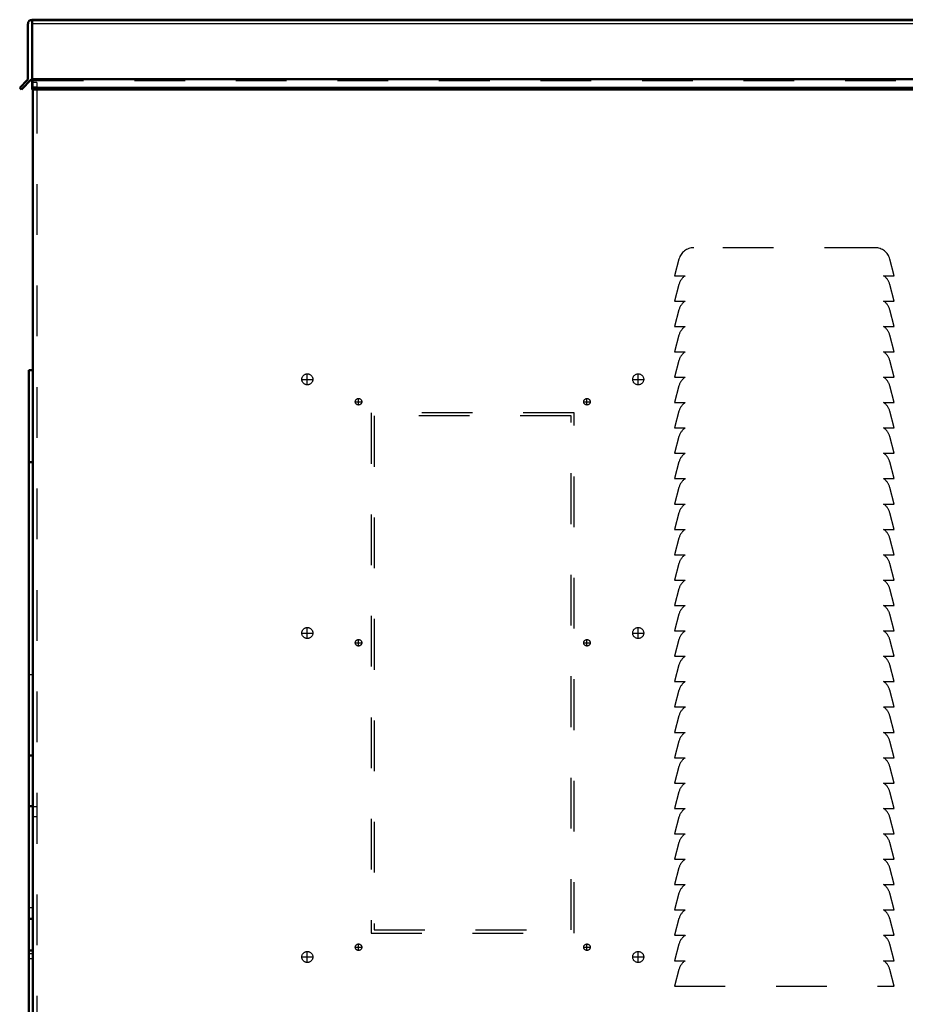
# Model space of a CAD drawing. Header units: inches. Extents: x -24.2 to 24.2, y -0.3 to 48.8.
# Tile 2 of 3: x -24 to -6.6, y 24.1 to 43.5. Entities that reach past the tile are written whole.
import ezdxf

# ---------------------------------------------------------------- set-up
doc = ezdxf.new("R2010")
doc.units = ezdxf.units.IN
doc.header["$MEASUREMENT"] = 0
doc.linetypes.add('Center', pattern=[1.5, 0.45, -0.5, 0.05, -0.5])
doc.linetypes.add('Dashed', pattern=[2, 1, -1])
for name, color, linetype, lineweight in [('AM_0', 7, 'Continuous', 50), ('AM_4', 3, 'Continuous', 25), ('AM_7', 7, 'Center', 25), ('AM_9', 6, 'Dashed', 25)]:
    doc.layers.add(name, color=color, linetype=linetype, lineweight=lineweight)

msp = doc.modelspace()

# ---------------------------------------------------------------- linework, layer by layer
at = {"layer": 'AM_0'}
for p, q in [((23.798, 43.5), (-23.797, 43.5)), ((-23.795, 43.5), (-23.795, 42.126)), ((-23.782, 43.5), (-23.782, 43.493)), ((23.782, 43.493), (-23.782, 43.493)), ((-23.878, 43.42), (-23.878, 42.336)), ((-23.887, 42.312), (-24.041, 42.159)), ((-24.008, 42.126), (-23.812, 42.322)), ((-23.812, 42.322), (-23.795, 42.322)), ((-24.041, 42.159), (-24.008, 42.126)), ((23.795, 42.159), (-23.795, 42.159)), ((23.795, 42.126), (-23.795, 42.126)), ((-23.782, 42.126), (-23.782, 4.49)), ((-23.861, 36.592), (-23.861, 23.156)), ((-23.861, 36.592), (-23.782, 36.592)), ((-23.861, 34.78), (-23.782, 34.78)), ((-23.861, 29), (-23.782, 29)), ((-23.861, 28), (-23.782, 28)), ((-23.861, 25.78), (-23.782, 25.78)), ((-23.861, 25.156), (-23.782, 25.156))]:
    msp.add_line(p, q, dxfattribs=at)
for centre, radius, start, end in [((-23.797, 43.42), 0.08, 90, 180), ((-23.912, 42.336), 0.034, 315, 360)]:
    msp.add_arc(centre, radius, start, end, dxfattribs=at)
at = {"layer": 'AM_4'}
for p, q in [((23.795, 43.42), (-23.795, 43.42)), ((23.795, 42.336), (-23.795, 42.336)), ((23.795, 42.312), (-23.795, 42.312)), ((-23.861, 25.096), (-23.782, 25.096))]:
    msp.add_line(p, q, dxfattribs=at)
at = {"layer": 'AM_7'}
for p, q in [((-18.375, 36.298), (-18.375, 36.526)), ((-11.857, 36.298), (-11.857, 36.526)), ((-18.489, 36.412), (-18.261, 36.412)), ((-11.971, 36.412), (-11.743, 36.412)), ((-17.433, 35.97), (-17.299, 35.97)), ((-17.366, 35.903), (-17.366, 36.037)), ((-12.933, 35.97), (-12.799, 35.97)), ((-12.866, 35.903), (-12.866, 36.037)), ((-18.375, 31.298), (-18.375, 31.526)), ((-11.857, 31.298), (-11.857, 31.526)), ((-18.489, 31.412), (-18.261, 31.412)), ((-17.366, 31.153), (-17.366, 31.287)), ((-12.866, 31.153), (-12.866, 31.287)), ((-11.971, 31.412), (-11.743, 31.412)), ((-17.433, 31.22), (-17.299, 31.22)), ((-12.933, 31.22), (-12.799, 31.22)), ((-17.366, 25.153), (-17.366, 25.287)), ((-12.866, 25.153), (-12.866, 25.287)), ((-18.375, 24.914), (-18.375, 25.142)), ((-17.433, 25.22), (-17.299, 25.22)), ((-12.933, 25.22), (-12.799, 25.22)), ((-11.857, 24.914), (-11.857, 25.142)), ((-18.489, 25.028), (-18.261, 25.028)), ((-11.971, 25.028), (-11.743, 25.028))]:
    msp.add_line(p, q, dxfattribs=at)
at = {"layer": 'AM_9'}
for p, q in [((-23.782, 42.322), (-23.795, 42.322)), ((-23.782, 42.322), (-23.782, 42.126)), ((-23.782, 42.303), (23.782, 42.303)), ((-23.701, 42.26), (-23.782, 42.26)), ((-23.701, 42.17), (-23.782, 42.17)), ((-23.701, 42.26), (-23.701, 4.53)), ((-7.19, 39.005), (-10.764, 39.005)), ((-11.054, 38.783), (-11.142, 38.455)), ((-6.812, 38.455), (-6.9, 38.783)), ((-11.142, 38.455), (-10.93, 38.455)), ((-7.024, 38.455), (-6.812, 38.455)), ((-11.054, 38.283), (-11.142, 37.955)), ((-6.812, 37.955), (-6.9, 38.283)), ((-11.142, 37.955), (-10.93, 37.955)), ((-7.024, 37.955), (-6.812, 37.955)), ((-11.054, 37.783), (-11.142, 37.455)), ((-6.812, 37.455), (-6.9, 37.783)), ((-11.142, 37.455), (-10.93, 37.455)), ((-7.024, 37.455), (-6.812, 37.455)), ((-11.054, 37.283), (-11.142, 36.955)), ((-6.812, 36.955), (-6.9, 37.283)), ((-11.142, 36.955), (-10.93, 36.955)), ((-7.024, 36.955), (-6.812, 36.955)), ((-11.054, 36.783), (-11.142, 36.455)), ((-6.812, 36.455), (-6.9, 36.783)), ((-11.142, 36.455), (-10.93, 36.455)), ((-7.024, 36.455), (-6.812, 36.455)), ((-11.054, 36.283), (-11.142, 35.955)), ((-6.812, 35.955), (-6.9, 36.283)), ((-11.142, 35.955), (-10.93, 35.955)), ((-7.024, 35.955), (-6.812, 35.955)), ((-17.12, 35.75), (-17.12, 25.5)), ((-13.12, 35.75), (-17.12, 35.75)), ((-13.12, 25.5), (-13.12, 35.75)), ((-11.054, 35.783), (-11.142, 35.455)), ((-6.812, 35.455), (-6.9, 35.783)), ((-13.18, 35.69), (-17.06, 35.69)), ((-17.06, 35.69), (-17.06, 25.56)), ((-13.18, 25.56), (-13.18, 35.69)), ((-11.142, 35.455), (-10.93, 35.455)), ((-7.024, 35.455), (-6.812, 35.455)), ((-11.054, 35.283), (-11.142, 34.955)), ((-6.812, 34.955), (-6.9, 35.283)), ((-11.142, 34.955), (-10.93, 34.955)), ((-7.024, 34.955), (-6.812, 34.955)), ((-11.054, 34.783), (-11.142, 34.455)), ((-6.812, 34.455), (-6.9, 34.783)), ((-11.142, 34.455), (-10.93, 34.455)), ((-7.024, 34.455), (-6.812, 34.455)), ((-11.054, 34.283), (-11.142, 33.955)), ((-6.812, 33.955), (-6.9, 34.283)), ((-11.142, 33.955), (-10.93, 33.955)), ((-11.054, 33.783), (-11.142, 33.455)), ((-7.024, 33.955), (-6.812, 33.955)), ((-6.812, 33.455), (-6.9, 33.783)), ((-11.142, 33.455), (-10.93, 33.455)), ((-7.024, 33.455), (-6.812, 33.455)), ((-11.054, 33.283), (-11.142, 32.955)), ((-6.812, 32.955), (-6.9, 33.283)), ((-11.142, 32.955), (-10.93, 32.955)), ((-7.024, 32.955), (-6.812, 32.955)), ((-11.054, 32.783), (-11.142, 32.455)), ((-6.812, 32.455), (-6.9, 32.783)), ((-11.142, 32.455), (-10.93, 32.455)), ((-7.024, 32.455), (-6.812, 32.455)), ((-11.054, 32.283), (-11.142, 31.955)), ((-6.812, 31.955), (-6.9, 32.283)), ((-11.142, 31.955), (-10.93, 31.955)), ((-7.024, 31.955), (-6.812, 31.955)), ((-11.054, 31.783), (-11.142, 31.455)), ((-6.812, 31.455), (-6.9, 31.783)), ((-11.142, 31.455), (-10.93, 31.455)), ((-7.024, 31.455), (-6.812, 31.455)), ((-11.054, 31.283), (-11.142, 30.955)), ((-6.812, 30.955), (-6.9, 31.283)), ((-11.142, 30.955), (-10.93, 30.955)), ((-7.024, 30.955), (-6.812, 30.955)), ((-11.054, 30.783), (-11.142, 30.455)), ((-6.812, 30.455), (-6.9, 30.783)), ((-23.861, 30.592), (-23.782, 30.592)), ((-11.142, 30.455), (-10.93, 30.455)), ((-11.054, 30.283), (-11.142, 29.955)), ((-7.024, 30.455), (-6.812, 30.455)), ((-6.812, 29.955), (-6.9, 30.283)), ((-11.142, 29.955), (-10.93, 29.955)), ((-7.024, 29.955), (-6.812, 29.955)), ((-11.054, 29.783), (-11.142, 29.455)), ((-6.812, 29.455), (-6.9, 29.783)), ((-11.142, 29.455), (-10.93, 29.455)), ((-7.024, 29.455), (-6.812, 29.455)), ((-11.054, 29.283), (-11.142, 28.955)), ((-6.812, 28.955), (-6.9, 29.283)), ((-11.142, 28.955), (-10.93, 28.955)), ((-7.024, 28.955), (-6.812, 28.955)), ((-11.054, 28.783), (-11.142, 28.455)), ((-6.812, 28.455), (-6.9, 28.783)), ((-11.142, 28.455), (-10.93, 28.455)), ((-7.024, 28.455), (-6.812, 28.455)), ((-11.054, 28.283), (-11.142, 27.955)), ((-6.812, 27.955), (-6.9, 28.283)), ((-23.701, 27.99), (-23.782, 27.99)), ((-11.142, 27.955), (-10.93, 27.955)), ((-7.024, 27.955), (-6.812, 27.955)), ((-23.701, 27.79), (-23.782, 27.79)), ((-11.054, 27.783), (-11.142, 27.455)), ((-6.812, 27.455), (-6.9, 27.783)), ((-11.142, 27.455), (-10.93, 27.455)), ((-7.024, 27.455), (-6.812, 27.455)), ((-11.054, 27.283), (-11.142, 26.955)), ((-6.812, 26.955), (-6.9, 27.283)), ((-11.142, 26.955), (-10.93, 26.955)), ((-11.054, 26.783), (-11.142, 26.455)), ((-7.024, 26.955), (-6.812, 26.955)), ((-6.812, 26.455), (-6.9, 26.783)), ((-11.142, 26.455), (-10.93, 26.455)), ((-7.024, 26.455), (-6.812, 26.455)), ((-11.054, 26.283), (-11.142, 25.955)), ((-6.812, 25.955), (-6.9, 26.283)), ((-23.861, 26), (-23.782, 26)), ((-11.142, 25.955), (-10.93, 25.955)), ((-7.024, 25.955), (-6.812, 25.955)), ((-11.054, 25.783), (-11.142, 25.455)), ((-6.812, 25.455), (-6.9, 25.783)), ((-17.12, 25.5), (-13.12, 25.5)), ((-17.06, 25.56), (-13.18, 25.56)), ((-11.142, 25.455), (-10.93, 25.455)), ((-7.024, 25.455), (-6.812, 25.455)), ((-11.054, 25.283), (-11.142, 24.955)), ((-6.812, 24.955), (-6.9, 25.283)), ((-23.861, 25), (-23.782, 25)), ((-11.142, 24.955), (-10.93, 24.955)), ((-7.024, 24.955), (-6.812, 24.955)), ((-11.054, 24.783), (-11.142, 24.455)), ((-6.812, 24.455), (-6.9, 24.783)), ((-11.142, 24.455), (-6.812, 24.455))]:
    msp.add_line(p, q, dxfattribs=at)
for centre, radius in [((-18.375, 36.412), 0.109), ((-11.857, 36.412), 0.109), ((-17.366, 35.97), 0.064), ((-12.866, 35.97), 0.064), ((-18.375, 31.412), 0.109), ((-11.857, 31.412), 0.109), ((-17.366, 31.22), 0.064), ((-12.866, 31.22), 0.064), ((-17.366, 25.22), 0.064), ((-12.866, 25.22), 0.064), ((-18.375, 25.028), 0.109), ((-11.857, 25.028), 0.109)]:
    msp.add_circle(centre, radius, dxfattribs=at)
for centre, start, end in [((-10.764, 38.705), 90, 165), ((-7.19, 38.705), 15, 90), ((-10.764, 38.205), 123.5573, 165), ((-7.19, 38.205), 15, 56.4427), ((-10.764, 37.705), 123.5573, 165), ((-7.19, 37.705), 15, 56.4427), ((-10.764, 37.205), 123.5573, 165), ((-7.19, 37.205), 15, 56.4427), ((-10.764, 36.705), 123.5573, 165), ((-7.19, 36.705), 15, 56.4427), ((-10.764, 36.205), 123.5573, 165), ((-7.19, 36.205), 15, 56.4427), ((-10.764, 35.705), 123.5573, 165), ((-7.19, 35.705), 15, 56.4427), ((-10.764, 35.205), 123.5573, 165), ((-7.19, 35.205), 15, 56.4427), ((-10.764, 34.705), 123.5573, 165), ((-7.19, 34.705), 15, 56.4427), ((-10.764, 34.205), 123.5573, 165), ((-7.19, 34.205), 15, 56.4427), ((-10.764, 33.705), 123.5573, 165), ((-7.19, 33.705), 15, 56.4427), ((-10.764, 33.205), 123.5573, 165), ((-7.19, 33.205), 15, 56.4427), ((-10.764, 32.705), 123.5573, 165), ((-7.19, 32.705), 15, 56.4427), ((-10.764, 32.205), 123.5573, 165), ((-7.19, 32.205), 15, 56.4427), ((-10.764, 31.705), 123.5573, 165), ((-7.19, 31.705), 15, 56.4427), ((-10.764, 31.205), 123.5573, 165), ((-7.19, 31.205), 15, 56.4427), ((-10.764, 30.705), 123.5573, 165), ((-7.19, 30.705), 15, 56.4427), ((-10.764, 30.205), 123.5573, 165), ((-7.19, 30.205), 15, 56.4427), ((-10.764, 29.705), 123.5573, 165), ((-7.19, 29.705), 15, 56.4427), ((-10.764, 29.205), 123.5573, 165), ((-7.19, 29.205), 15, 56.4427), ((-10.764, 28.705), 123.5573, 165), ((-7.19, 28.705), 15, 56.4427), ((-10.764, 28.205), 123.5573, 165), ((-7.19, 28.205), 15, 56.4427), ((-10.764, 27.705), 123.5573, 165), ((-7.19, 27.705), 15, 56.4427), ((-10.764, 27.205), 123.5573, 165), ((-7.19, 27.205), 15, 56.4427), ((-10.764, 26.705), 123.5573, 165), ((-7.19, 26.705), 15, 56.4427), ((-10.764, 26.205), 123.5573, 165), ((-7.19, 26.205), 15, 56.4427), ((-10.764, 25.705), 123.5573, 165), ((-7.19, 25.705), 15, 56.4427), ((-10.764, 25.205), 123.5573, 165), ((-7.19, 25.205), 15, 56.4427), ((-10.764, 24.705), 123.5573, 165), ((-7.19, 24.705), 15, 56.4427)]:
    msp.add_arc(centre, 0.3, start, end, dxfattribs=at)

doc.saveas('drawing.dxf')
